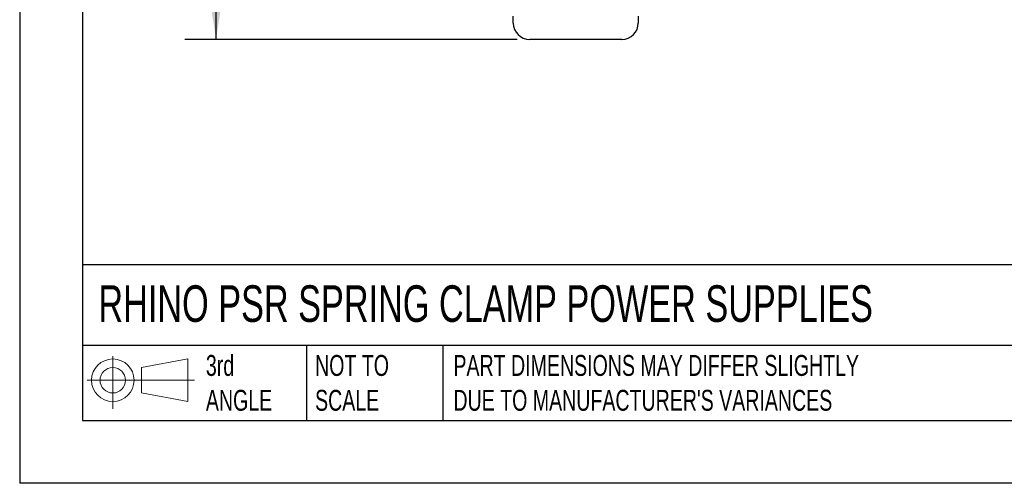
# Model space of a CAD drawing. Header units: millimetres. Extents: x 0 to 419, y 0 to 324.
# Tile 1 of 31: x 0 to 150, y 0 to 70. Entities that reach past the tile are written whole.
import ezdxf

# ---------------------------------------------------------------- set-up
doc = ezdxf.new("R2010")
doc.units = ezdxf.units.MM
doc.header["$LTSCALE"] = 1.5
doc.layers.add('DIMENSIONS', color=140, linetype='Continuous', lineweight=25)
doc.layers.add('TEXT', color=140, linetype='Continuous', lineweight=25)
doc.styles.add('SLDTEXTSTYLE0', font='TXT', dxfattribs={"width": 0.7})
doc.dimstyles.new('SLDDIMSTYLE0', dxfattribs={"dimtxt": 3.237012, "dimasz": 4.953, "dimexe": 0, "dimexo": 0.0625, "dimgap": 0.809253, "dimtad": 0, "dimtih": 1, "dimtoh": 1, "dimdec": 1, "dimrnd": 1e-09, "dimzin": 12, "dimdsep": 46, "dimtxsty": 'SLDTEXTSTYLE0', "dimsah": 1, "dimcen": 0.09, "dimadec": 0, "dimazin": 3, "dimtfac": 1, "dimtdec": 1, "dimtofl": 0, "dimtmove": 0, "dimatfit": 3, "dimfxl": 0, "dimfrac": 2, "dimtolj": 1, "dimtzin": 12, "dimarcsym": 0})

# ---------------------------------------------------------------- blocks, each defined once
blk = doc.blocks.new('Block11')
at = {"color": 7, "linetype": 'Continuous', "lineweight": 18}
for p, q in [((3.88, 7.97), (3.88, 0)), ((8.22, 6.25), (15.26, 7.55)), ((15.26, 7.55), (15.26, 1.1)), ((8.22, 2.39), (8.22, 6.25)), ((0, 4.32), (16.31, 4.32)), ((8.22, 2.39), (15.26, 1.1))]:
    blk.add_line(p, q, dxfattribs=at)
for radius in [3.23, 1.93]:
    blk.add_circle((3.88, 4.32), radius, dxfattribs=at)
blk = doc.blocks.new('Block12')
at = {"color": 7, "linetype": 'Continuous'}
blk.add_blockref('Block11', (0, 0), dxfattribs=at)
blk = doc.blocks.new('_D_9')
at = {"layer": 'DIMENSIONS'}
for p, q in [((71.51, 200.35), (25.06, 200.35)), ((29.82, 200.35), (29.82, 147.19)), ((25.01, 141.32), (23.93, 141.32)), ((23.93, 141.32), (23.93, 136.17)), ((34.63, 141.32), (35.72, 141.32)), ((35.72, 141.32), (35.72, 136.17)), ((23.93, 136.17), (25.01, 136.17)), ((35.72, 136.17), (34.63, 136.17)), ((29.82, 67.4), (29.82, 135.45)), ((75.54, 67.4), (25.06, 67.4))]:
    blk.add_line(p, q, dxfattribs=at)
for points in [[(29.82, 200.35), (29.06, 195.4), (30.59, 195.4)], [(29.82, 67.4), (30.59, 72.36), (29.06, 72.36)]]:
    blk.add_solid(points, dxfattribs=at)
at = {"layer": 'DIMENSIONS', "char_height": 3.175, "attachment_point": 1, "style": 'SLDTEXTSTYLE0'}
for s, insert in [('132.9', (23.67, 146.13)), ('5.23', (25.01, 140.26))]:
    blk.add_mtext(s, dxfattribs=dict(at, insert=insert))

msp = doc.modelspace()

# ---------------------------------------------------------------- linework, layer by layer
at = {"color": 7, "linetype": 'Continuous'}
for p in [(0, 323.85), (419.1, 0)]:
    msp.add_line(p, (0, 0), dxfattribs=at)
for p, q in [((74.95, 69.9), (74.95, 70.95)), ((93.95, 70.95), (93.95, 69.9)), ((91.45, 67.4), (77.45, 67.4))]:
    msp.add_line(p, q)
for centre, start, end in [((77.45, 69.9), 180, 270), ((91.45, 69.9), 270, 0)]:
    msp.add_arc(centre, 2.5, start, end)
at = {"layer": 'TEXT'}
for p, q in [((9.52, 314.32), (9.52, 9.52)), ((409.57, 33.19), (9.52, 33.19)), ((409.57, 20.95), (9.52, 20.95)), ((43.57, 20.95), (43.57, 9.52)), ((64.26, 20.95), (64.26, 9.52)), ((9.52, 9.52), (409.57, 9.52))]:
    msp.add_line(p, q, dxfattribs=at)

# ---------------------------------------------------------------- block references
msp.add_blockref('Block12', (10.26, 11.33), dxfattribs=at)

# ---------------------------------------------------------------- texts
at = {"layer": 'TEXT', "attachment_point": 1, "style": 'SLDTEXTSTYLE0'}
for s, insert, char_height in [('RHINO PSR SPRING CLAMP POWER SUPPLIES', (11.95, 30.07), 5.5562), ('3rd^JANGLE', (28.28, 19.49), 3.175), ('NOT TO^JSCALE', (44.86, 19.49), 3.175), ("PART DIMENSIONS MAY DIFFER SLIGHTLY ^JDUE TO MANUFACTURER'S VARIANCES", (65.87, 19.49), 3.175)]:
    msp.add_mtext(s, dxfattribs=dict(at, insert=insert, char_height=char_height))

# ---------------------------------------------------------------- dimensions: what is measured, and where the dimension line sits
at = {"layer": 'DIMENSIONS'}
dim = msp.add_linear_dim(base=(29.8235, 67.4031), p1=(73.4165, 200.3511), p2=(77.4465, 67.4031), angle=90, dimstyle='SLDDIMSTYLE0', dxfattribs=at)
dim.commit()
dim.dimension.update_dxf_attribs({"geometry": '_D_9', "text_midpoint": (29.8235, 141.316), "dimtype": 160})

doc.saveas('drawing.dxf')
